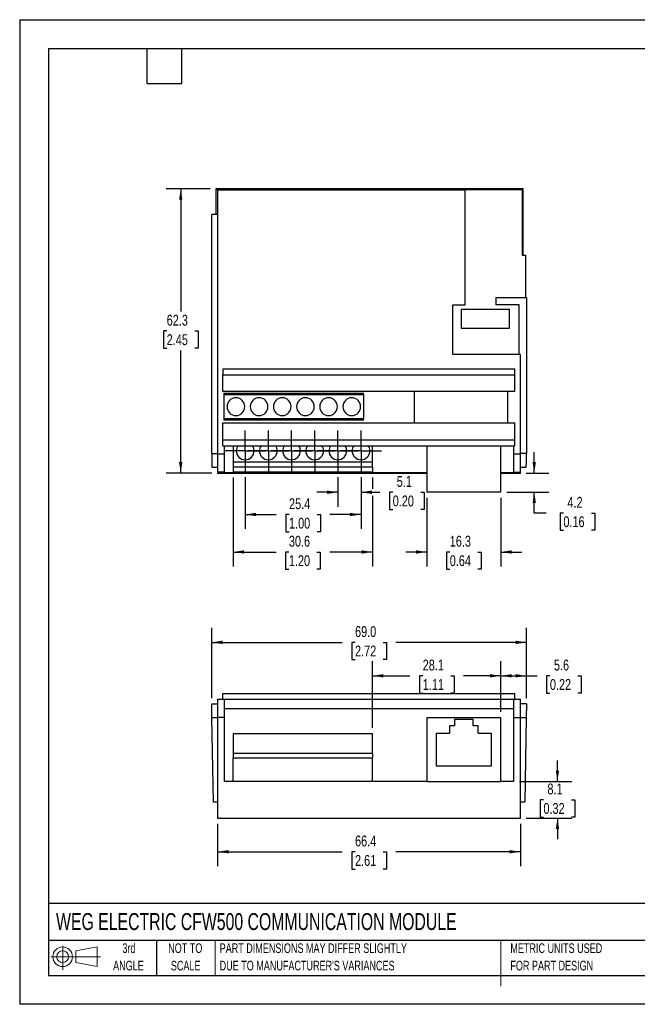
# Model space of a CAD drawing. Header units: millimetres. Extents: x 0 to 279, y 0 to 216.
# Tile 1 of 2: x 0 to 135, y 0 to 216. Entities that reach past the tile are written whole.
import ezdxf

# ---------------------------------------------------------------- set-up
doc = ezdxf.new("R2010")
doc.units = ezdxf.units.MM
doc.linetypes.add('CENTERX2', pattern=[20.32, 12.7, -2.54, 2.54, -2.54])
doc.layers.add('CENTER', color=40, linetype='CENTERX2')
doc.layers.add('SLD-DEFPOINTS', color=7, linetype='Continuous')
doc.layers.add('DIMENSIONS', color=140, linetype='Continuous', lineweight=25)
doc.layers.add('TEXT', color=140, linetype='Continuous', lineweight=25)
doc.styles.add('SLDTEXTSTYLE0', font='TXT', dxfattribs={"width": 0.7})
doc.styles.add('SLDTEXTSTYLE2', font='TXT', dxfattribs={"width": 0.75})
doc.dimstyles.new('SLDDIMSTYLE0', dxfattribs={"dimtxt": 2.38125, "dimasz": 2.38125, "dimexe": 0, "dimexo": 0.0625, "dimgap": 0.595312, "dimtad": 0, "dimtih": 1, "dimtoh": 1, "dimdec": 1, "dimrnd": 1e-09, "dimzin": 4, "dimdsep": 46, "dimtxsty": 'SLDTEXTSTYLE2', "dimsah": 1, "dimcen": 0.09, "dimadec": 0, "dimazin": 1, "dimtfac": 1, "dimtdec": 1, "dimtofl": 0, "dimtmove": 0, "dimatfit": 3, "dimfxl": 0, "dimfrac": 2, "dimtolj": 1, "dimtzin": 12, "dimarcsym": 0})
doc.dimstyles.new('SLDDIMSTYLE1', dxfattribs={"dimtxt": 2.38125, "dimasz": 2.38125, "dimexe": 0, "dimexo": 0.0625, "dimgap": 0.595312, "dimtad": 0, "dimtih": 1, "dimtoh": 1, "dimdec": 1, "dimrnd": 1e-09, "dimzin": 12, "dimdsep": 46, "dimtxsty": 'SLDTEXTSTYLE2', "dimsah": 1, "dimcen": 0.09, "dimadec": 0, "dimazin": 3, "dimtfac": 1, "dimtdec": 1, "dimtofl": 0, "dimtmove": 0, "dimatfit": 3, "dimfxl": 0, "dimfrac": 2, "dimtolj": 1, "dimtzin": 12, "dimarcsym": 0})
doc.dimstyles.new('SLDDIMSTYLE2', dxfattribs={"dimtxt": 2.38125, "dimasz": 2.38125, "dimexe": 0, "dimexo": 0.0625, "dimgap": 0.595312, "dimtad": 0, "dimtih": 1, "dimtoh": 1, "dimdec": 1, "dimrnd": 1e-09, "dimzin": 12, "dimdsep": 46, "dimtxsty": 'SLDTEXTSTYLE2', "dimsah": 1, "dimcen": 0.09, "dimadec": 0, "dimazin": 3, "dimtfac": 1, "dimtdec": 1, "dimtmove": 0, "dimatfit": 0, "dimfxl": 0, "dimfrac": 2, "dimtolj": 1, "dimtzin": 12, "dimarcsym": 0})

# ---------------------------------------------------------------- blocks, each defined once
blk = doc.blocks.new('Block11')
at = {"color": 7, "linetype": 'Continuous', "lineweight": 18}
for p, q in [((2.59, 5.31), (2.59, 0)), ((5.48, 4.17), (10.18, 5.03)), ((10.18, 5.03), (10.18, 0.73)), ((0, 2.88), (10.87, 2.88)), ((5.48, 1.6), (5.48, 4.17)), ((5.48, 1.6), (10.18, 0.73))]:
    blk.add_line(p, q, dxfattribs=at)
for radius in [2.15, 1.29]:
    blk.add_circle((2.59, 2.88), radius, dxfattribs=at)
blk = doc.blocks.new('Block12')
at = {"layer": 'SLD-DEFPOINTS'}
blk.add_blockref('Block11', (0, 0), dxfattribs=at)
blk = doc.blocks.new('SW_NOTE_0_2')
at = {"layer": 'TEXT', "color": 0, "linetype": 'CENTERX2', "lineweight": 18, "char_height": 2.1167, "attachment_point": 1, "style": 'SLDTEXTSTYLE0'}
for s, insert in [('PART DIMENSIONS MAY DIFFER SLIGHTLY', (0, 2.73)), ("DUE TO MANUFACTURER'S VARIANCES", (0, -1.09))]:
    blk.add_mtext(s, dxfattribs=dict(at, insert=insert))
blk = doc.blocks.new('SW_NOTE_0_3')
at = {"layer": 'TEXT', "color": 0, "linetype": 'CENTERX2', "lineweight": 18, "char_height": 2.117, "attachment_point": 2, "style": 'SLDTEXTSTYLE0'}
for s, insert in [('NOT TO', (5.26, 2.73)), ('SCALE', (5.35, -1.09))]:
    blk.add_mtext(s, dxfattribs=dict(at, insert=insert))
blk = doc.blocks.new('SW_NOTE_0_4')
at = {"layer": 'TEXT', "color": 0, "linetype": 'CENTERX2', "lineweight": 18, "char_height": 2.117, "attachment_point": 2, "style": 'SLDTEXTSTYLE0'}
for s, insert in [('3rd', (2.32, 2.73)), ('ANGLE', (2.22, -1.09))]:
    blk.add_mtext(s, dxfattribs=dict(at, insert=insert))
blk = doc.blocks.new('SW_NOTE_0_5')
at = {"layer": 'TEXT', "color": 0, "linetype": 'CENTERX2', "lineweight": 18, "char_height": 2.1167, "attachment_point": 1, "style": 'SLDTEXTSTYLE0'}
for s, insert in [('METRIC UNITS USED', (0, 2.73)), ('FOR PART DESIGN', (0, -1.09))]:
    blk.add_mtext(s, dxfattribs=dict(at, insert=insert))
blk = doc.blocks.new('_D')
at = {"layer": 'DIMENSIONS'}
for p, q in [((42.11, 67.15), (42.11, 82.55)), ((111.13, 67.15), (111.13, 82.55)), ((42.11, 79.37), (70.73, 79.37)), ((73.54, 79.37), (72.81, 79.37)), ((72.81, 79.37), (72.81, 75.59)), ((79.69, 79.37), (80.42, 79.37)), ((80.42, 79.37), (80.42, 75.59)), ((111.13, 79.37), (82.5, 79.37)), ((72.81, 75.59), (73.54, 75.59)), ((80.42, 75.59), (79.69, 75.59))]:
    blk.add_line(p, q, dxfattribs=at)
for points in [[(42.11, 79.37), (44.49, 79), (44.49, 79.74)], [(111.13, 79.37), (108.75, 79.74), (108.75, 79)]]:
    blk.add_solid(points, dxfattribs=at)
at = {"layer": 'DIMENSIONS', "char_height": 2.381, "attachment_point": 1, "style": 'SLDTEXTSTYLE2'}
for s, insert in [('69.0', (73.54, 82.92)), ('2.72', (73.54, 78.66))]:
    blk.add_mtext(s, dxfattribs=dict(at, insert=insert))
blk = doc.blocks.new('_D_1')
at = {"layer": 'DIMENSIONS'}
for p, q in [((77.39, 60.61), (77.39, 75.21)), ((105.52, 64.12), (105.52, 75.21)), ((77.39, 72.03), (85.57, 72.03)), ((88.38, 72.03), (87.65, 72.03)), ((87.65, 72.03), (87.65, 68.25)), ((94.53, 72.03), (95.26, 72.03)), ((95.26, 72.03), (95.26, 68.25)), ((105.52, 72.03), (97.34, 72.03)), ((87.65, 68.25), (88.38, 68.25)), ((95.26, 68.25), (94.53, 68.25))]:
    blk.add_line(p, q, dxfattribs=at)
for points in [[(77.39, 72.03), (79.77, 71.67), (79.77, 72.4)], [(105.52, 72.03), (103.14, 72.4), (103.14, 71.67)]]:
    blk.add_solid(points, dxfattribs=at)
at = {"layer": 'DIMENSIONS', "char_height": 2.381, "attachment_point": 1, "style": 'SLDTEXTSTYLE2'}
for s, insert in [('28.1', (88.38, 75.58)), ('1.11', (88.38, 71.32))]:
    blk.add_mtext(s, dxfattribs=dict(at, insert=insert))
blk = doc.blocks.new('_D_2')
at = {"layer": 'DIMENSIONS'}
for p, q in [((105.52, 64.12), (105.52, 75.21)), ((111.13, 67.15), (111.13, 75.21)), ((105.52, 72.03), (111.13, 72.03)), ((111.13, 72.03), (113.46, 72.03)), ((116.27, 72.03), (115.55, 72.03)), ((115.55, 72.03), (115.55, 68.25)), ((122.43, 72.03), (123.15, 72.03)), ((123.15, 72.03), (123.15, 68.25)), ((115.55, 68.25), (116.27, 68.25)), ((123.15, 68.25), (122.43, 68.25))]:
    blk.add_line(p, q, dxfattribs=at)
for points in [[(105.52, 72.03), (107.9, 71.67), (107.9, 72.4)], [(111.13, 72.03), (108.75, 72.4), (108.75, 71.67)]]:
    blk.add_solid(points, dxfattribs=at)
at = {"layer": 'DIMENSIONS', "char_height": 2.381, "attachment_point": 1, "style": 'SLDTEXTSTYLE2'}
for s, insert in [('5.6', (117.15, 75.58)), ('0.22', (116.27, 71.32))]:
    blk.add_mtext(s, dxfattribs=dict(at, insert=insert))
blk = doc.blocks.new('_D_3')
at = {"layer": 'DIMENSIONS'}
for p, q in [((117.93, 48.88), (117.93, 53.46)), ((109.58, 48.88), (121.1, 48.88)), ((114.85, 44.86), (114.13, 44.86)), ((114.13, 44.86), (114.13, 41.07)), ((121.01, 44.86), (121.73, 44.86)), ((121.73, 44.86), (121.73, 41.07)), ((114.13, 41.07), (114.85, 41.07)), ((121.73, 41.07), (121.01, 41.07)), ((111.09, 40.83), (121.1, 40.83)), ((117.93, 40.83), (117.93, 36.25))]:
    blk.add_line(p, q, dxfattribs=at)
for points in [[(117.93, 48.88), (118.29, 51.26), (117.56, 51.26)], [(117.93, 40.83), (117.56, 38.45), (118.29, 38.45)]]:
    blk.add_solid(points, dxfattribs=at)
at = {"layer": 'DIMENSIONS', "char_height": 2.381, "attachment_point": 1, "style": 'SLDTEXTSTYLE2'}
for s, insert in [('8.1', (115.73, 48.41)), ('0.32', (114.85, 44.14))]:
    blk.add_mtext(s, dxfattribs=dict(at, insert=insert))
blk = doc.blocks.new('_D_4')
at = {"layer": 'DIMENSIONS'}
for p, q in [((43.41, 39.56), (43.41, 30.28)), ((109.82, 39.56), (109.82, 30.28)), ((43.41, 33.45), (70.73, 33.45)), ((73.54, 33.45), (72.81, 33.45)), ((72.81, 33.45), (72.81, 29.67)), ((79.69, 33.45), (80.42, 33.45)), ((80.42, 33.45), (80.42, 29.67)), ((109.82, 33.45), (82.5, 33.45)), ((72.81, 29.67), (73.54, 29.67)), ((80.42, 29.67), (79.69, 29.67))]:
    blk.add_line(p, q, dxfattribs=at)
for points in [[(43.41, 33.45), (45.8, 33.09), (45.8, 33.82)], [(109.82, 33.45), (107.44, 33.82), (107.44, 33.09)]]:
    blk.add_solid(points, dxfattribs=at)
at = {"layer": 'DIMENSIONS', "char_height": 2.381, "attachment_point": 1, "style": 'SLDTEXTSTYLE2'}
for s, insert in [('66.4', (73.54, 37.01)), ('2.61', (73.54, 32.74))]:
    blk.add_mtext(s, dxfattribs=dict(at, insert=insert))
blk = doc.blocks.new('_D_8')
at = {"layer": 'DIMENSIONS'}
for p, q in [((41.76, 178.8), (32.14, 178.8)), ((35.32, 178.8), (35.32, 151.91)), ((32.24, 147.65), (31.52, 147.65)), ((31.52, 147.65), (31.52, 143.86)), ((38.4, 147.65), (39.12, 147.65)), ((39.12, 147.65), (39.12, 143.86)), ((31.52, 143.86), (32.24, 143.86)), ((35.32, 116.5), (35.32, 143.38)), ((39.12, 143.86), (38.4, 143.86)), ((42.14, 116.5), (32.14, 116.5))]:
    blk.add_line(p, q, dxfattribs=at)
for points in [[(35.32, 178.8), (34.95, 176.41), (35.68, 176.41)], [(35.32, 116.5), (35.68, 118.88), (34.95, 118.88)]]:
    blk.add_solid(points, dxfattribs=at)
at = {"layer": 'DIMENSIONS', "char_height": 2.381, "attachment_point": 1, "style": 'SLDTEXTSTYLE2'}
for s, insert in [('62.3', (32.24, 151.2)), ('2.45', (32.24, 146.93))]:
    blk.add_mtext(s, dxfattribs=dict(at, insert=insert))
blk = doc.blocks.new('_D_9')
at = {"layer": 'DIMENSIONS'}
for p, q in [((69.77, 115.6), (69.77, 109.11)), ((74.85, 115.6), (74.85, 109.11)), ((69.77, 112.29), (65.19, 112.29)), ((74.85, 112.29), (78.99, 112.29)), ((81.8, 112.29), (81.08, 112.29)), ((81.08, 112.29), (81.08, 108.51)), ((87.96, 112.29), (88.68, 112.29)), ((88.68, 112.29), (88.68, 108.51)), ((81.08, 108.51), (81.8, 108.51)), ((88.68, 108.51), (87.96, 108.51))]:
    blk.add_line(p, q, dxfattribs=at)
for points in [[(69.77, 112.29), (67.38, 112.66), (67.38, 111.92)], [(74.85, 112.29), (77.23, 111.92), (77.23, 112.66)]]:
    blk.add_solid(points, dxfattribs=at)
at = {"layer": 'DIMENSIONS', "char_height": 2.381, "attachment_point": 1, "style": 'SLDTEXTSTYLE2'}
for s, insert in [('5.1', (82.68, 115.84)), ('0.20', (81.8, 111.57))]:
    blk.add_mtext(s, dxfattribs=dict(at, insert=insert))
blk = doc.blocks.new('_D_10')
at = {"layer": 'DIMENSIONS'}
for p, q in [((49.45, 115.6), (49.45, 104.23)), ((74.85, 115.6), (74.85, 104.23)), ((49.45, 107.4), (56.26, 107.4)), ((59.07, 107.4), (58.34, 107.4)), ((58.34, 107.4), (58.34, 103.62)), ((65.22, 107.4), (65.95, 107.4)), ((65.95, 107.4), (65.95, 103.62)), ((74.85, 107.4), (68.03, 107.4)), ((58.34, 103.62), (59.07, 103.62)), ((65.95, 103.62), (65.22, 103.62))]:
    blk.add_line(p, q, dxfattribs=at)
for points in [[(49.45, 107.4), (51.83, 107.04), (51.83, 107.77)], [(74.85, 107.4), (72.46, 107.77), (72.46, 107.04)]]:
    blk.add_solid(points, dxfattribs=at)
at = {"layer": 'DIMENSIONS', "char_height": 2.381, "attachment_point": 1, "style": 'SLDTEXTSTYLE2'}
for s, insert in [('25.4', (59.07, 110.96)), ('1.00', (59.07, 106.69))]:
    blk.add_mtext(s, dxfattribs=dict(at, insert=insert))
blk = doc.blocks.new('_D_11')
at = {"layer": 'DIMENSIONS'}
for p, q in [((46.83, 115.51), (46.83, 96.01)), ((77.39, 115.51), (77.39, 113.05)), ((77.39, 111.53), (77.39, 96.01)), ((46.83, 99.18), (56.22, 99.18)), ((59.03, 99.18), (58.3, 99.18)), ((58.3, 99.18), (58.3, 95.4)), ((65.18, 99.18), (65.91, 99.18)), ((65.91, 99.18), (65.91, 95.4)), ((77.39, 99.18), (67.99, 99.18)), ((58.3, 95.4), (59.03, 95.4)), ((65.91, 95.4), (65.18, 95.4))]:
    blk.add_line(p, q, dxfattribs=at)
for points in [[(46.83, 99.18), (49.21, 98.82), (49.21, 99.55)], [(77.39, 99.18), (75, 99.55), (75, 98.82)]]:
    blk.add_solid(points, dxfattribs=at)
at = {"layer": 'DIMENSIONS', "char_height": 2.381, "attachment_point": 1, "style": 'SLDTEXTSTYLE2'}
for s, insert in [('30.6', (59.03, 102.74)), ('1.20', (59.03, 98.47))]:
    blk.add_mtext(s, dxfattribs=dict(at, insert=insert))
blk = doc.blocks.new('_D_12')
at = {"layer": 'DIMENSIONS'}
for p, q in [((112.83, 116.5), (112.83, 121.08)), ((111.09, 116.5), (116.01, 116.5)), ((106.79, 112.33), (116.01, 112.33)), ((112.83, 107.72), (112.83, 112.33)), ((115.46, 107.72), (112.83, 107.72)), ((119.23, 107.72), (118.51, 107.72)), ((118.51, 107.72), (118.51, 103.94)), ((125.39, 107.72), (126.11, 107.72)), ((126.11, 107.72), (126.11, 103.94)), ((118.51, 103.94), (119.23, 103.94)), ((126.11, 103.94), (125.39, 103.94))]:
    blk.add_line(p, q, dxfattribs=at)
for points in [[(112.83, 116.5), (113.2, 118.88), (112.47, 118.88)], [(112.83, 112.33), (112.47, 109.95), (113.2, 109.95)]]:
    blk.add_solid(points, dxfattribs=at)
at = {"layer": 'DIMENSIONS', "char_height": 2.381, "attachment_point": 1, "style": 'SLDTEXTSTYLE2'}
for s, insert in [('4.2', (120.11, 111.27)), ('0.16', (119.23, 107.01))]:
    blk.add_mtext(s, dxfattribs=dict(at, insert=insert))
blk = doc.blocks.new('_D_13')
at = {"layer": 'DIMENSIONS'}
for p, q in [((89.26, 111.06), (89.26, 96.01)), ((105.52, 111.06), (105.52, 96.01)), ((89.26, 99.18), (84.68, 99.18)), ((94.31, 99.18), (93.59, 99.18)), ((93.59, 99.18), (93.59, 95.4)), ((100.47, 99.18), (101.19, 99.18)), ((101.19, 99.18), (101.19, 95.4)), ((105.52, 99.18), (110.1, 99.18)), ((93.59, 95.4), (94.31, 95.4)), ((101.19, 95.4), (100.47, 95.4))]:
    blk.add_line(p, q, dxfattribs=at)
for points in [[(89.26, 99.18), (86.88, 99.55), (86.88, 98.82)], [(105.52, 99.18), (107.9, 98.82), (107.9, 99.55)]]:
    blk.add_solid(points, dxfattribs=at)
at = {"layer": 'DIMENSIONS', "char_height": 2.381, "attachment_point": 1, "style": 'SLDTEXTSTYLE2'}
for s, insert in [('16.3', (94.31, 102.74)), ('0.64', (94.31, 98.47))]:
    blk.add_mtext(s, dxfattribs=dict(at, insert=insert))
blk = doc.blocks.new('SW_CENTERMARKSYMBOL_0')
at = {"layer": 'CENTER', "color": 0}
for p, q in [((0, 2.54), (0, 4.49)), ((0, 0), (0, 2.54)), ((-2.54, 0), (-4.49, 0)), ((0, 0), (-2.54, 0)), ((0, 0), (0, -2.54)), ((0, 0), (2.54, 0)), ((2.54, 0), (4.49, 0)), ((0, -2.54), (0, -4.49))]:
    blk.add_line(p, q, dxfattribs=at)
blk = doc.blocks.new('SW_CENTERMARKSYMBOL_1')
at = {"layer": 'CENTER', "color": 0}
for p, q in [((0, 2.54), (0, 4.49)), ((0, 0), (0, 2.54)), ((-2.54, 0), (-4.49, 0)), ((0, 0), (-2.54, 0)), ((0, 0), (0, -2.54)), ((0, 0), (2.54, 0)), ((2.54, 0), (4.49, 0)), ((0, -2.54), (0, -4.49))]:
    blk.add_line(p, q, dxfattribs=at)
blk = doc.blocks.new('SW_CENTERMARKSYMBOL_2')
at = {"layer": 'CENTER', "color": 0}
for p, q in [((0, 2.54), (0, 4.49)), ((0, 0), (0, 2.54)), ((-2.54, 0), (-4.49, 0)), ((0, 0), (-2.54, 0)), ((0, 0), (0, -2.54)), ((0, 0), (2.54, 0)), ((2.54, 0), (4.49, 0)), ((0, -2.54), (0, -4.49))]:
    blk.add_line(p, q, dxfattribs=at)
blk = doc.blocks.new('SW_CENTERMARKSYMBOL_3')
at = {"layer": 'CENTER', "color": 0}
for p, q in [((0, 2.54), (0, 4.49)), ((0, 0), (0, 2.54)), ((-2.54, 0), (-4.49, 0)), ((0, 0), (-2.54, 0)), ((0, 0), (0, -2.54)), ((0, 0), (2.54, 0)), ((2.54, 0), (4.49, 0)), ((0, -2.54), (0, -4.49))]:
    blk.add_line(p, q, dxfattribs=at)
blk = doc.blocks.new('SW_CENTERMARKSYMBOL_4')
at = {"layer": 'CENTER', "color": 0}
for p, q in [((0, 2.54), (0, 4.49)), ((0, 0), (0, 2.54)), ((-2.54, 0), (-4.49, 0)), ((0, 0), (-2.54, 0)), ((0, 0), (0, -2.54)), ((0, 0), (2.54, 0)), ((2.54, 0), (4.49, 0)), ((0, -2.54), (0, -4.49))]:
    blk.add_line(p, q, dxfattribs=at)
blk = doc.blocks.new('SW_CENTERMARKSYMBOL_5')
at = {"layer": 'CENTER', "color": 0}
for p, q in [((0, 2.54), (0, 4.49)), ((0, 0), (0, 2.54)), ((-2.54, 0), (-4.49, 0)), ((0, 0), (-2.54, 0)), ((0, 0), (0, -2.54)), ((0, 0), (2.54, 0)), ((2.54, 0), (4.49, 0)), ((0, -2.54), (0, -4.49))]:
    blk.add_line(p, q, dxfattribs=at)

msp = doc.modelspace()

# ---------------------------------------------------------------- linework, layer by layer
at = {"color": 7, "linetype": 'Continuous'}
for p, q in [((0, 215.9), (0, 0)), ((0, 215.9), (279.4, 215.9)), ((279.4, 0), (0, 0))]:
    msp.add_line(p, q, dxfattribs=at)
for p, q in [((43.03, 178.8), (43.03, 173.16)), ((43.43, 178.6), (43.03, 178.8)), ((110.4, 178.8), (43.03, 178.8)), ((43.43, 173.16), (43.43, 178.6)), ((43.43, 178.6), (97.72, 178.6)), ((97.72, 178.7), (110.21, 178.7)), ((97.72, 178.6), (97.72, 178.7)), ((97.72, 153.4), (97.72, 178.6)), ((110.21, 178.7), (110.4, 178.8)), ((110.21, 178.7), (110.21, 164.26)), ((110.4, 164.26), (110.4, 178.8)), ((42.11, 120.76), (42.11, 173.16)), ((43.38, 173.16), (42.11, 173.16)), ((43.41, 173.16), (43.41, 120.69)), ((110.21, 164.26), (110.93, 164.26)), ((110.93, 164.26), (110.93, 155.02)), ((95.02, 153.4), (97.72, 153.4)), ((95.02, 142.46), (95.02, 153.4)), ((104.41, 155.02), (111.13, 155.02)), ((104.41, 155.02), (104.41, 153.4)), ((109.52, 153.4), (104.41, 153.4)), ((109.52, 142.46), (109.52, 153.4)), ((111.13, 155.02), (111.13, 120.76)), ((96.79, 152.39), (96.79, 148.29)), ((107.39, 152.39), (96.79, 152.39)), ((107.39, 148.29), (107.39, 152.39)), ((96.79, 148.29), (107.39, 148.29)), ((109.82, 142.46), (95.02, 142.46)), ((109.82, 120.69), (109.82, 142.46)), ((44.57, 139.34), (108.57, 139.34)), ((44.57, 139.34), (44.57, 138.04)), ((108.57, 138.04), (108.57, 139.34)), ((44.57, 138.04), (108.57, 138.04)), ((44.57, 134.34), (44.57, 138.04)), ((108.57, 134.34), (108.57, 138.04)), ((108.57, 134.34), (44.57, 134.34)), ((44.8, 134.04), (44.8, 133.71)), ((44.8, 134.04), (75.36, 134.04)), ((75.36, 133.71), (75.36, 134.04)), ((86.53, 134.34), (86.53, 127.47)), ((106.98, 134.34), (106.98, 127.47)), ((44.8, 133.71), (75.36, 133.71)), ((44.8, 133.71), (44.8, 128.4)), ((75.36, 133.71), (75.36, 128.4)), ((44.57, 127.47), (108.57, 127.47)), ((44.57, 123.77), (44.57, 127.47)), ((75.36, 128.4), (44.8, 128.4)), ((44.8, 128.4), (44.8, 128.06)), ((75.36, 128.06), (44.8, 128.06)), ((75.36, 128.06), (75.36, 128.4)), ((108.57, 123.77), (108.57, 127.47)), ((44.57, 123.77), (108.57, 123.77)), ((44.57, 122.47), (44.57, 123.77)), ((108.57, 122.47), (108.57, 123.77)), ((44.57, 122.47), (44.89, 122.47)), ((44.89, 122.47), (108.31, 122.47)), ((44.89, 120.69), (44.89, 122.47)), ((46.83, 122.47), (46.83, 118.86)), ((77.39, 118.86), (77.39, 122.47)), ((89.26, 122.47), (89.26, 112.33)), ((105.52, 112.33), (105.52, 122.47)), ((108.31, 122.47), (108.57, 122.47)), ((108.31, 122.47), (108.31, 120.69)), ((42.11, 120.76), (43.41, 120.76)), ((43.41, 120.69), (44.89, 120.69)), ((43.41, 120.69), (43.41, 116.69)), ((44.89, 116.69), (44.89, 120.69)), ((46.83, 118.86), (46.83, 117.78)), ((77.39, 118.86), (46.83, 118.86)), ((77.39, 117.78), (77.39, 118.86)), ((108.31, 120.69), (109.82, 120.69)), ((108.31, 120.69), (108.31, 116.69)), ((111.13, 120.76), (109.82, 120.76)), ((109.82, 116.69), (109.82, 120.69)), ((42.16, 117.76), (43.41, 117.76)), ((44.89, 116.69), (43.41, 116.69)), ((43.41, 116.69), (43.41, 116.5)), ((44.89, 116.57), (44.89, 116.69)), ((77.39, 117.78), (46.83, 117.78)), ((46.83, 117.78), (46.83, 116.78)), ((46.83, 116.78), (77.39, 116.78)), ((77.39, 117.78), (77.39, 116.78)), ((108.31, 116.69), (109.82, 116.69)), ((108.31, 116.69), (108.31, 116.57)), ((109.82, 117.76), (111.07, 117.76)), ((109.82, 116.5), (109.82, 116.69)), ((43.41, 116.5), (89.26, 116.5)), ((89.26, 116.57), (44.89, 116.57)), ((108.31, 116.57), (105.52, 116.57)), ((105.52, 116.5), (109.82, 116.5)), ((105.52, 112.33), (89.26, 112.33)), ((44.57, 66.88), (44.57, 68.18)), ((44.57, 68.18), (108.57, 68.18)), ((108.57, 66.88), (108.57, 68.18)), ((42.11, 65.88), (43.41, 65.88)), ((42.16, 62.88), (42.11, 65.88)), ((43.41, 66.88), (44.89, 66.88)), ((43.41, 66.88), (43.41, 62.92)), ((44.89, 62.92), (44.89, 66.88)), ((44.89, 66.88), (108.31, 66.88)), ((44.89, 64.88), (108.31, 64.88)), ((108.31, 66.88), (109.82, 66.88)), ((108.31, 66.88), (108.31, 62.92)), ((109.82, 62.92), (109.82, 66.88)), ((111.13, 65.88), (109.82, 65.88)), ((111.13, 65.88), (111.07, 62.88)), ((42.16, 62.88), (43.41, 62.88)), ((42.48, 44.33), (42.16, 62.88)), ((44.89, 62.92), (43.41, 62.92)), ((43.41, 62.92), (43.41, 40.83)), ((44.89, 48.88), (44.89, 62.92)), ((105.52, 62.85), (89.26, 62.85)), ((89.26, 62.85), (89.26, 48.88)), ((105.52, 48.88), (105.52, 62.85)), ((108.31, 62.92), (108.31, 48.88)), ((108.31, 62.92), (109.82, 62.92)), ((109.82, 40.83), (109.82, 62.92)), ((109.82, 62.88), (111.07, 62.88)), ((111.07, 62.88), (110.75, 44.33)), ((95.34, 61.05), (94.24, 61.05)), ((94.24, 61.05), (94.24, 59.45)), ((95.34, 62.55), (99.44, 62.55)), ((95.34, 62.55), (95.34, 61.05)), ((99.44, 61.05), (99.44, 62.55)), ((100.54, 61.05), (99.44, 61.05)), ((100.54, 59.45), (100.54, 61.05)), ((77.39, 59.34), (46.83, 59.34)), ((46.83, 59.34), (46.83, 55.03)), ((77.39, 55.03), (77.39, 59.34)), ((91.39, 59.45), (94.24, 59.45)), ((91.39, 52.25), (91.39, 59.45)), ((100.54, 59.45), (103.39, 59.45)), ((103.39, 59.45), (103.39, 52.25)), ((77.39, 55.03), (46.83, 55.03)), ((46.83, 55.03), (46.83, 54.03)), ((46.83, 48.88), (46.83, 54.03)), ((46.83, 54.03), (77.39, 54.03)), ((77.39, 55.03), (77.39, 54.03)), ((77.39, 48.88), (77.39, 54.03)), ((103.39, 52.25), (91.39, 52.25)), ((89.26, 48.88), (44.89, 48.88)), ((89.26, 48.88), (105.52, 48.88)), ((108.31, 48.88), (105.52, 48.88)), ((43.41, 44.33), (42.48, 44.33)), ((110.75, 44.33), (109.82, 44.33)), ((43.41, 40.83), (109.82, 40.83))]:
    msp.add_line(p, q)
at = {"color": 140, "linetype": 'Continuous', "lineweight": 18}
for p, q in [((42.84, 13.97), (42.84, 6.35)), ((105.48, 13.97), (105.48, 6.35)), ((105.48, 11.59), (105.48, 3.97))]:
    msp.add_line(p, q, dxfattribs=at)
for centre, start, end in [((47.42, 131.05), 0, 180), ((52.5, 131.05), 0, 180), ((57.58, 131.05), 0, 180), ((62.66, 131.05), 0, 180), ((67.74, 131.05), 0, 180), ((72.82, 131.05), 0, 180), ((47.42, 131.05), 180, 0), ((52.5, 131.05), 180, 0), ((57.58, 131.05), 180, 0), ((62.66, 131.05), 180, 0), ((67.74, 131.05), 180, 0), ((72.82, 131.05), 180, 0), ((49.45, 121.36), 145.0802, 180), ((49.45, 121.36), 180, 0), ((49.45, 121.36), 0, 34.9198), ((54.53, 121.36), 145.0802, 180), ((54.53, 121.36), 180, 0), ((54.53, 121.36), 0, 34.9198), ((59.61, 121.36), 145.0802, 180), ((59.61, 121.36), 180, 0), ((59.61, 121.36), 0, 34.9198), ((64.69, 121.36), 145.0802, 180), ((64.69, 121.36), 180, 0), ((64.69, 121.36), 0, 34.9198), ((69.77, 121.36), 145.0802, 180), ((69.77, 121.36), 180, 0), ((69.77, 121.36), 0, 34.9198), ((74.85, 121.36), 145.0802, 180), ((74.85, 121.36), 180, 0), ((74.85, 121.36), 0, 34.9198)]:
    msp.add_arc(centre, 1.95, start, end)
for centre, start_param, end_param in [((42.16, 120.76), 1.570796, 3.141593), ((111.07, 120.76), 3.141593, 4.712389)]:
    msp.add_ellipse(centre, major_axis=(0, 3), ratio=0.017455, start_param=start_param, end_param=end_param)
at = {"layer": 'TEXT'}
for p, q in [((6.35, 209.55), (273.05, 209.55)), ((6.35, 209.55), (6.35, 6.35)), ((27.94, 201.93), (27.94, 209.55)), ((35.56, 201.93), (35.56, 209.55)), ((27.94, 201.93), (35.56, 201.93)), ((273.05, 22.13), (6.35, 22.13)), ((273.05, 13.97), (6.35, 13.97)), ((30, 13.97), (30, 6.35)), ((6.35, 6.35), (273.05, 6.35))]:
    msp.add_line(p, q, dxfattribs=at)

# ---------------------------------------------------------------- block references
at = {"layer": 'CENTER'}
for name, p in [('SW_CENTERMARKSYMBOL_0', (49.45, 121.36)), ('SW_CENTERMARKSYMBOL_1', (54.53, 121.36)), ('SW_CENTERMARKSYMBOL_2', (59.61, 121.36)), ('SW_CENTERMARKSYMBOL_3', (64.69, 121.36)), ('SW_CENTERMARKSYMBOL_4', (69.77, 121.36)), ('SW_CENTERMARKSYMBOL_5', (74.85, 121.36))]:
    msp.add_blockref(name, p, dxfattribs=at)
at = {"layer": 'SLD-DEFPOINTS'}
msp.add_blockref('Block12', (6.84, 7.55), dxfattribs=at)
at = {"layer": 'TEXT', "linetype": 'CENTERX2', "lineweight": 18}
for name, p in [('SW_NOTE_0_4', (21.63, 10.64)), ('SW_NOTE_0_3', (31.05, 10.64)), ('SW_NOTE_0_2', (43.85, 10.64)), ('SW_NOTE_0_5', (107.6, 10.64))]:
    msp.add_blockref(name, p, dxfattribs=at)

# ---------------------------------------------------------------- texts
at = {"layer": 'TEXT', "linetype": 'CENTERX2', "lineweight": 18, "insert": (7.97, 20), "char_height": 3.7042, "attachment_point": 1, "style": 'SLDTEXTSTYLE0'}
msp.add_mtext('WEG ELECTRIC CFW500 COMMUNICATION MODULE', dxfattribs=at)

# ---------------------------------------------------------------- dimensions: what is measured, and where the dimension line sits
at = {"layer": 'DIMENSIONS'}
for base, p1, p2, dimstyle, picture, middle in [((35.32, 116.5), (43.03, 178.8), (43.41, 116.5), 'SLDDIMSTYLE1', '_D_8', (35.32, 147.65)), ((112.83, 116.5), (105.52, 112.33), (109.82, 116.5), 'SLDDIMSTYLE2', '_D_12', (112.83, 107.72)), ((117.92842957, 40.83070655), (108.31303622, 48.88070655), (109.81813153, 40.83070655), 'SLDDIMSTYLE2', '_D_3', (117.92842957, 44.85570655))]:
    dim = msp.add_linear_dim(base=base, p1=p1, p2=p2, angle=90, dimstyle=dimstyle, dxfattribs=at)
    dim.commit()
    dim.dimension.update_dxf_attribs({"geometry": picture, "text_midpoint": middle, "dimtype": 160})
for base, p1, p2, dimstyle, picture, middle in [((46.83, 99.18), (77.39, 116.78), (46.83, 116.78), 'SLDDIMSTYLE1', '_D_11', (62.11, 99.18)), ((49.45, 107.4), (74.85, 116.87), (49.45, 116.87), 'SLDDIMSTYLE1', '_D_10', (62.15, 107.4)), ((74.85, 112.29), (69.77, 116.87), (74.85, 116.87), 'SLDDIMSTYLE2', '_D_9', (84.88, 112.29)), ((89.26, 99.18), (105.52, 112.33), (89.26, 112.33), 'SLDDIMSTYLE2', '_D_13', (97.39, 99.18)), ((42.11, 79.37), (111.13, 65.88), (42.11, 65.88), 'SLDDIMSTYLE0', '_D', (76.62, 79.37)), ((105.52, 72.03), (77.39, 59.34), (105.52, 62.85), 'SLDDIMSTYLE1', '_D_1', (91.45, 72.03)), ((111.13, 72.03), (105.52, 62.85), (111.13, 65.88), 'SLDDIMSTYLE1', '_D_2', (119.35, 72.03)), ((109.82, 33.45), (43.41, 40.83), (109.82, 40.83), 'SLDDIMSTYLE1', '_D_4', (76.62, 33.45))]:
    dim = msp.add_linear_dim(base=base, p1=p1, p2=p2, dimstyle=dimstyle, dxfattribs=at)
    dim.commit()
    dim.dimension.update_dxf_attribs({"geometry": picture, "text_midpoint": middle, "dimtype": 160})

doc.saveas('drawing.dxf')
